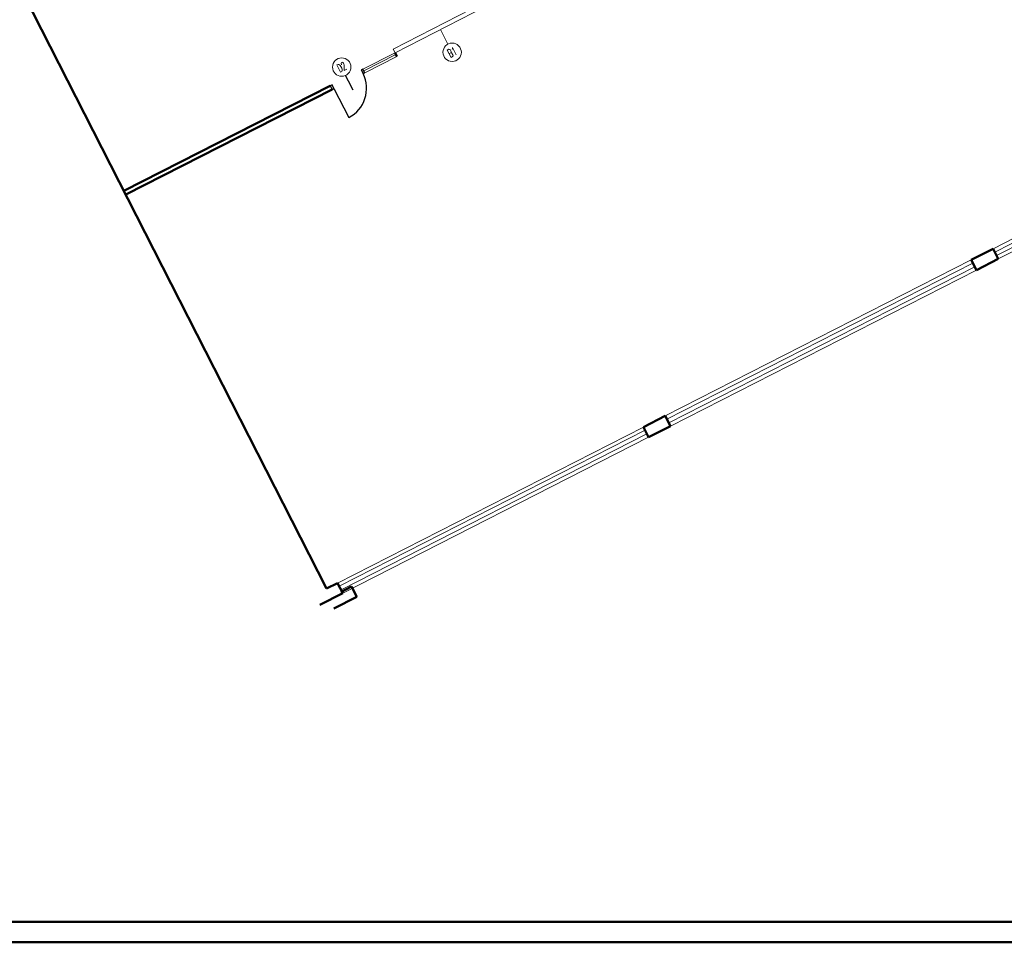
# Model space of a CAD drawing. Header units: millimetres. Extents: x 0 to 144098, y 0 to 90000.
# Tile 2 of 16: x 27662 to 51750, y 0 to 22561. Entities that reach past the tile are written whole.
import ezdxf
from ezdxf.enums import TextEntityAlignment as Align

# ---------------------------------------------------------------- set-up
doc = ezdxf.new("R2010")
doc.units = ezdxf.units.MM
for name, color, linetype in [('a__sciany_______', 9, 'Continuous'), ('a__stol_________', 46, 'Continuous'), ('a__stol___szklo_', 140, 'Continuous'), ('a__stol___wid___', 57, 'Continuous'), ('a__stol___z_otw_', 65, 'Continuous'), ('tabelka', 7, 'Continuous'), ('w__w__100_stol__', 225, 'Continuous'), ('w__w______stol__', 195, 'Continuous')]:
    doc.layers.add(name, color=color, linetype=linetype)
doc.styles.add('simplex05', font='simplex.shx', dxfattribs={"width": 0.5})

# ---------------------------------------------------------------- blocks, each defined once
blk = doc.blocks.new('d90')
blk.add_line((5, -5), (5, -85))
for points in [[(0, -5), (5, -5), (5, 5), (0, 5)], [(85, -5), (90, -5), (90, 5), (85, 5)]]:
    blk.add_lwpolyline(points, close=True)
at = {"layer": 'a__stol___z_otw_'}
blk.add_arc((5, -5), 80, 270, 0, dxfattribs=at)
at = {"layer": 'w__w______stol__'}
blk.add_line((45, -30), (45, -5), dxfattribs=at)

msp = doc.modelspace()

# ---------------------------------------------------------------- linework, layer by layer
at = {"layer": 'a__sciany_______', "linetype": 'ByBlock', "lineweight": 50}
for p, q in [((35170, 8649), (26134, 26374)), ((36890, 21665), (36844, 21754)), ((30213, 18373), (35258, 20945)), ((30258, 18284), (35304, 20856)), ((50939, 16688), (51474, 16960)), ((51601, 16711), (51474, 16960)), ((51066, 16438), (50939, 16688)), ((51066, 16438), (51601, 16711)), ((42921, 12600), (43456, 12873)), ((43583, 12623), (43456, 12873)), ((43048, 12351), (42921, 12600)), ((43048, 12351), (43583, 12623)), ((35170, 8649), (35437, 8785)), ((35565, 8536), (35437, 8785)), ((35516, 8563), (35783, 8700)), ((35910, 8450), (35783, 8700)), ((35003, 8250), (35565, 8536)), ((35349, 8164), (35910, 8450))]:
    msp.add_line(p, q, dxfattribs=at)
at = {"layer": 'a__stol_________'}
msp.add_line((35705, 21061), (35635, 21197), dxfattribs=at)
at = {"layer": 'a__stol_________', "linetype": 'ByBlock', "lineweight": 18}
msp.add_lwpolyline([(36799, 21843), (39026, 22978), (39072, 22889), (36844, 21754)], close=True, dxfattribs=at)
at = {"layer": 'a__stol___szklo_', "linetype": 'ByBlock', "lineweight": 18}
for p, q in [((36844, 21754), (36060, 21354)), ((36867, 21709), (36083, 21310)), ((36890, 21665), (36106, 21265)), ((51515, 16880), (58998, 20695)), ((51560, 16791), (59044, 20606)), ((43496, 12793), (50980, 16608)), ((43542, 12704), (51025, 16519)), ((35478, 8705), (42962, 12520)), ((35524, 8616), (43007, 12431))]:
    msp.add_line(p, q, dxfattribs=at)
at = {"layer": 'a__stol___wid___', "linetype": 'ByBlock', "lineweight": 18}
for p, q in [((51474, 16960), (58957, 20776)), ((51601, 16711), (59085, 20526)), ((43456, 12873), (50939, 16688)), ((43583, 12623), (51066, 16438)), ((35437, 8785), (42921, 12600)), ((35565, 8536), (43048, 12351))]:
    msp.add_line(p, q, dxfattribs=at)
at = {"layer": 'tabelka', "lineweight": 50}
msp.add_line((143598, 500), (500, 500), dxfattribs=at)
at = {"layer": 'tabelka', "linetype": 'ByBlock', "lineweight": 50}
msp.add_line((0, 0), (144098, 0), dxfattribs=at)
at = {"layer": 'w__w______stol__', "linetype": 'ByBlock', "lineweight": 18}
msp.add_line((37958, 22322), (38140, 21965), dxfattribs=at)
for centre in [(38242, 21765), (35541, 21402)]:
    msp.add_circle(centre, 225, dxfattribs=at)

# ---------------------------------------------------------------- block references
at = {"layer": 'a__stol_________', "linetype": 'ByBlock', "lineweight": 18, "xscale": 9.9999999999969, "yscale": 10, "zscale": 10, "rotation": 27.01230138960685}
msp.add_blockref('d90', (35281, 20901), dxfattribs=at)

# ---------------------------------------------------------------- texts
at = {"layer": 'w__w__100_stol__', "linetype": 'ByBlock', "lineweight": 18, "style": 'simplex05', "width": 0.5}
for s, p in [('B1', (38242, 21765)), ('D2', (35541, 21402))]:
    msp.add_text(s, height=200, rotation=27.0123, dxfattribs=at).set_placement(p, align=Align.MIDDLE_CENTER)

doc.saveas('drawing.dxf')
